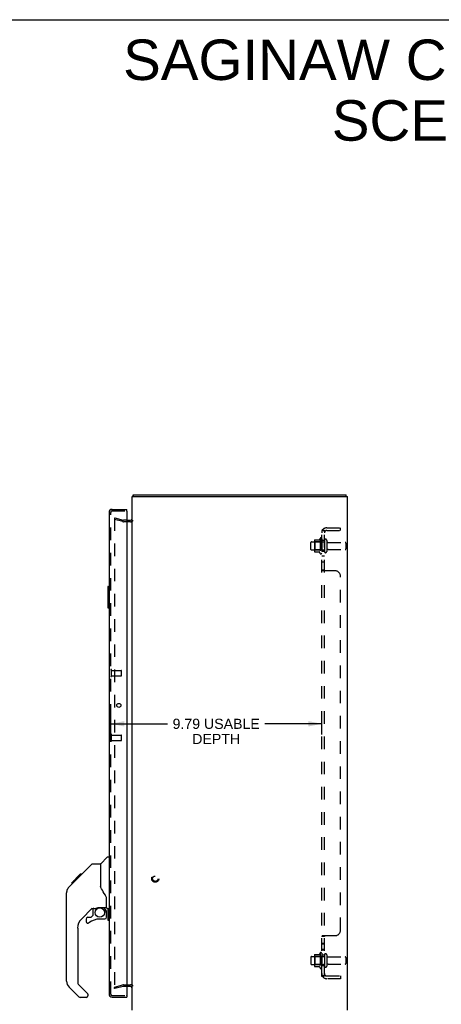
# Model space of a CAD drawing. Header units: inches. Extents: x 0 to 106, y 0 to 69.
# Tile 7 of 8: x 53 to 73, y 23 to 69. Entities that reach past the tile are written whole.
import ezdxf

# ---------------------------------------------------------------- set-up
doc = ezdxf.new("R2010")
doc.units = ezdxf.units.IN
doc.header["$LTSCALE"] = 5.853377
doc.header["$MEASUREMENT"] = 0
doc.linetypes.add('HIDDEN', pattern=[0.2, 0.1, -0.1])
doc.layers.get('0').update_dxf_attribs({"linetype": 'CONTINUOUS'})
for name, color, linetype in [('DEFAULT_2', 8, 'HIDDEN'), ('DIMENSIONS', 7, 'CONTINUOUS'), ('DOOR_ASSEMBLY', 7, 'CONTINUOUS'), ('SUBPANEL', 7, 'CONTINUOUS')]:
    doc.layers.add(name, color=color, linetype=linetype)
doc.styles.get("Standard").update_dxf_attribs({"font": 'arial.ttf'})
doc.dimstyles.new('DIMSTYLE_1', dxfattribs={"dimtxt": 0.469522, "dimasz": 0.62603, "dimexe": 0.09, "dimexo": 0.07, "dimgap": 0.0375, "dimtad": 0, "dimtih": 1, "dimtoh": 1, "dimzin": 4, "dimdsep": 46, "dimtxsty": 'Standard', "dimblk": '_FILLED', "dimblk1": '_FILLED', "dimblk2": '_FILLED', "dimcen": 0.09, "dimadec": 3, "dimazin": 1, "dimtfac": 1, "dimtdec": 3, "dimtofl": 0, "dimtmove": 0, "dimatfit": 3, "dimldrblk": '_FILLED', "dimfxl": 0, "dimtolj": 1, "dimtzin": 4, "dimarcsym": 0})

# ---------------------------------------------------------------- blocks, each defined once
blk = doc.blocks.new('_FILLED')
at = {"color": 0, "linetype": 'ByBlock'}
blk.add_solid([(0, 0), (-1, 0.2), (-1, -0.2)], dxfattribs=at)
blk = doc.blocks.new('*D8')
at = {"layer": 'DIMENSIONS', "color": 2, "linetype": 'Continuous'}
for p, q in [((57.435, 35.462), (57.435, 36.732)), ((67.228, 35.671), (67.228, 36.732)), ((57.435, 36.169), (60.076, 36.169)), ((67.228, 36.169), (64.586, 36.169))]:
    blk.add_line(p, q, dxfattribs=at)
at = {"layer": 'DIMENSIONS', "color": 2, "linetype": 'Continuous', "xscale": 0.626029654, "yscale": 0.626029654, "zscale": 0.626029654, "rotation": 180}
blk.add_blockref('_FILLED', (57.435, 36.169), dxfattribs=at)
at = {"layer": 'DIMENSIONS', "color": 2, "linetype": 'Continuous', "xscale": 0.626029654, "yscale": 0.626029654, "zscale": 0.626029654}
blk.add_blockref('_FILLED', (67.228, 36.169), dxfattribs=at)
at = {"layer": 'DIMENSIONS', "color": 2, "linetype": 'Continuous', "insert": (62.331, 36.403), "char_height": 0.46952, "width": 4.04068, "attachment_point": 2, "line_spacing_factor": 0.9}
blk.add_mtext('9.79 USABLE\\PDEPTH', dxfattribs=at)

msp = doc.modelspace()

# ---------------------------------------------------------------- linework, layer by layer
at = {"color": 7, "linetype": 'Continuous'}
for p, q in [((0, 68.863), (106.425, 68.863)), ((58.491, 46.727), (58.491, 46.802)), ((68.365, 46.727), (68.365, 46.802))]:
    msp.add_line(p, q, dxfattribs=at)
at = {"color": 3, "linetype": 'Continuous'}
for p, q in [((58.428, 22.877), (58.428, 46.727)), ((58.428, 46.727), (68.428, 46.727)), ((58.491, 46.802), (68.365, 46.802)), ((68.428, 22.877), (68.428, 46.727)), ((58.185, 45.627), (58.358, 45.627)), ((58.358, 23.977), (58.185, 23.977))]:
    msp.add_line(p, q, dxfattribs=at)
for points in [[(58.469, 46.759), (58.47, 46.76), (58.472, 46.762), (58.473, 46.764), (58.474, 46.765), (58.475, 46.767), (58.475, 46.77), (58.476, 46.772), (58.477, 46.774), (58.478, 46.777), (58.478, 46.779), (58.48, 46.786)], [(58.48, 46.786), (58.481, 46.788), (58.482, 46.79), (58.482, 46.792), (58.483, 46.794), (58.483, 46.795), (58.484, 46.797), (58.485, 46.798), (58.485, 46.799), (58.486, 46.8), (58.487, 46.801), (58.487, 46.801), (58.488, 46.802), (58.489, 46.802), (58.49, 46.802), (58.491, 46.802)]]:
    msp.add_lwpolyline(points, dxfattribs=at)
for centre, radius, start, end in [((58.573, 46.657), 0.145, 135.3986, 151.1315), ((58.358, 45.697), 0.07, 270, 360), ((58.358, 23.907), 0.07, 0, 90)]:
    msp.add_arc(centre, radius, start, end, dxfattribs=at)
at = {"layer": 'DEFAULT_2', "color": 8, "linetype": 'HIDDEN'}
for p, q in [((57.635, 45.732), (57.615, 45.659)), ((57.63, 45.726), (57.629, 45.726)), ((57.635, 45.732), (58.019, 45.629)), ((57.615, 45.713), (57.615, 45.711)), ((57.615, 45.711), (57.615, 23.894)), ((57.999, 45.556), (57.615, 45.659)), ((58.185, 45.627), (58.029, 45.627)), ((58.358, 45.552), (58.029, 45.552)), ((66.728, 44.27), (66.728, 44.585)), ((66.758, 44.615), (67.353, 44.615)), ((66.892, 44.683), (66.892, 44.172)), ((66.912, 44.611), (66.892, 44.631)), ((66.902, 44.705), (67.13, 44.705)), ((66.912, 44.611), (66.912, 44.244)), ((67.208, 44.611), (66.912, 44.611)), ((67.158, 44.783), (67.158, 44.072)), ((67.208, 44.611), (67.228, 44.631)), ((67.208, 44.611), (67.208, 44.244)), ((67.228, 44.762), (67.228, 44.093)), ((67.353, 44.685), (67.353, 44.17)), ((67.463, 44.685), (67.463, 44.17)), ((67.525, 44.592), (68.323, 44.592)), ((68.353, 44.562), (68.353, 44.292)), ((66.758, 44.24), (67.353, 44.24)), ((66.912, 44.244), (66.892, 44.224)), ((66.902, 44.15), (67.13, 44.15)), ((67.208, 44.244), (66.912, 44.244)), ((67.208, 44.244), (67.228, 44.224)), ((67.525, 44.262), (68.323, 44.262)), ((66.728, 25.335), (66.728, 25.02)), ((66.758, 25.365), (67.353, 25.365)), ((66.892, 25.433), (66.892, 24.922)), ((66.912, 25.361), (66.892, 25.381)), ((66.902, 25.455), (67.13, 25.455)), ((67.208, 25.361), (66.912, 25.361)), ((66.912, 25.361), (66.912, 24.994)), ((67.158, 25.533), (67.158, 24.822)), ((67.208, 25.361), (67.228, 25.381)), ((67.208, 25.361), (67.208, 24.994)), ((67.228, 25.512), (67.228, 24.843)), ((67.353, 25.435), (67.353, 24.92)), ((67.463, 25.435), (67.463, 24.92)), ((67.525, 25.342), (68.323, 25.342)), ((68.353, 25.312), (68.353, 25.042)), ((66.758, 24.99), (67.353, 24.99)), ((66.912, 24.994), (66.892, 24.974)), ((66.902, 24.9), (67.13, 24.9)), ((67.208, 24.994), (66.912, 24.994)), ((67.208, 24.994), (67.228, 24.974)), ((67.525, 25.012), (68.323, 25.012)), ((57.615, 23.946), (57.999, 24.049)), ((57.635, 23.873), (57.615, 23.946)), ((58.019, 23.976), (57.635, 23.873)), ((58.029, 24.052), (58.358, 24.052)), ((58.185, 23.977), (58.029, 23.977))]:
    msp.add_line(p, q, dxfattribs=at)
for points in [[(57.629, 45.726), (57.627, 45.726), (57.626, 45.726), (57.625, 45.725), (57.623, 45.725), (57.622, 45.724), (57.621, 45.723), (57.62, 45.722), (57.619, 45.721), (57.618, 45.72), (57.617, 45.719), (57.616, 45.717), (57.616, 45.716), (57.615, 45.714), (57.615, 45.713)], [(57.633, 45.726), (57.632, 45.726), (57.63, 45.726), (57.63, 45.726)], [(57.615, 23.894), (57.615, 23.892), (57.615, 23.891), (57.616, 23.889), (57.616, 23.888), (57.617, 23.886)], [(57.63, 23.879), (57.629, 23.879), (57.627, 23.879), (57.626, 23.879), (57.625, 23.88), (57.623, 23.88), (57.622, 23.881), (57.621, 23.882), (57.62, 23.883), (57.619, 23.884), (57.618, 23.885), (57.617, 23.886)], [(57.633, 23.879), (57.632, 23.879), (57.63, 23.879), (57.63, 23.879)]]:
    msp.add_lwpolyline(points, dxfattribs=at)
for radius in [0.164, 0.124]:
    msp.add_circle((59.503, 28.977), radius, dxfattribs=at)
for centre, radius, start, end in [((58.029, 45.667), 0.115, 255, 270), ((58.029, 45.667), 0.04, 255, 270), ((58.358, 45.697), 0.145, 270, 321.2451), ((66.758, 44.585), 0.03, 90, 180), ((66.902, 44.695), 0.01, 90, 174.8062), ((67.033, 44.683), 0.141, 174.7919, 180), ((67.111, 44.715), 0.01, 270, 336.0321), ((67.758, 44.427), 0.698, 149.3369, 156.0321), ((67.189, 44.762), 0.0384, 0, 145.5503), ((67.408, 44.685), 0.055, 0, 180), ((67.525, 44.655), 0.0625, 180, 270), ((68.323, 44.562), 0.03, 0, 90), ((66.758, 44.27), 0.03, 180, 270), ((67.033, 44.172), 0.141, 180, 185.2081), ((66.902, 44.16), 0.01, 185.1938, 270), ((67.111, 44.14), 0.01, 23.9679, 90), ((67.758, 44.427), 0.698, 203.9679, 210.6631), ((67.189, 44.093), 0.0384, 214.4497, 360), ((67.408, 44.17), 0.055, 180, 360), ((67.525, 44.2), 0.0625, 90, 180), ((68.323, 44.292), 0.03, 270, 360), ((66.758, 25.335), 0.03, 90, 180), ((66.902, 25.445), 0.01, 90, 174.8062), ((67.033, 25.433), 0.141, 174.7919, 180), ((67.111, 25.465), 0.01, 270, 336.0321), ((67.758, 25.177), 0.698, 149.3369, 156.0321), ((67.189, 25.512), 0.0384, 0, 145.5503), ((67.408, 25.435), 0.055, 0, 180), ((67.525, 25.405), 0.0625, 180, 270), ((68.323, 25.312), 0.03, 0, 90), ((66.758, 25.02), 0.03, 180, 270), ((67.033, 24.922), 0.141, 180, 185.2081), ((66.902, 24.91), 0.01, 185.1938, 270), ((67.111, 24.89), 0.01, 23.9679, 90), ((67.758, 25.177), 0.698, 203.9679, 210.6631), ((67.189, 24.843), 0.0384, 214.4497, 360), ((67.408, 24.92), 0.055, 180, 360), ((67.525, 24.95), 0.0625, 90, 180), ((68.323, 25.042), 0.03, 270, 360), ((58.029, 23.937), 0.115, 90, 105), ((58.029, 23.937), 0.04, 90, 105), ((58.358, 23.907), 0.145, 38.7549, 90)]:
    msp.add_arc(centre, radius, start, end, dxfattribs=at)
at = {"layer": 'DOOR_ASSEMBLY', "color": 3, "linetype": 'Continuous'}
for p, q in [((57.36, 45.982), (57.36, 23.622)), ((57.505, 46.127), (58.185, 46.127)), ((58.185, 46.037), (58.185, 23.567)), ((57.505, 23.477), (58.185, 23.477))]:
    msp.add_line(p, q, dxfattribs=at)
at = {"layer": 'DOOR_ASSEMBLY', "color": 8, "linetype": 'HIDDEN'}
for p, q in [((57.435, 23.622), (57.435, 45.982)), ((57.505, 46.052), (58.17, 46.052)), ((57.478, 38.382), (57.478, 38.666)), ((57.478, 38.648), (57.925, 38.648)), ((57.935, 38.41), (57.935, 38.638)), ((57.478, 38.4), (57.925, 38.4)), ((57.478, 35.382), (57.478, 35.666)), ((57.478, 35.648), (57.925, 35.648)), ((57.478, 35.4), (57.925, 35.4)), ((57.935, 35.41), (57.935, 35.638)), ((57.505, 23.552), (58.17, 23.552))]:
    msp.add_line(p, q, dxfattribs=at)
at = {"layer": 'DOOR_ASSEMBLY', "color": 7, "linetype": 'Continuous'}
for p, q in [((58.185, 46.052), (58.17, 46.052)), ((58.185, 46.052), (58.185, 46.127)), ((57.3, 42.537), (57.3, 41.567)), ((57.315, 42.552), (57.36, 42.552)), ((57.346, 42.452), (57.346, 41.652)), ((57.315, 41.552), (57.36, 41.552)), ((56.972, 29.672), (57.269, 29.97)), ((57.36, 29.981), (57.297, 29.981)), ((55.784, 28.878), (56.549, 29.643)), ((56.605, 29.666), (56.966, 29.666)), ((56.966, 29.666), (56.966, 28.562)), ((55.506, 28.6), (55.784, 28.878)), ((55.612, 28.773), (56.026, 29.187)), ((55.764, 28.858), (55.697, 28.858)), ((55.784, 28.945), (55.851, 28.945)), ((55.798, 28.892), (55.785, 28.878)), ((55.805, 28.899), (55.798, 28.892)), ((55.824, 28.918), (55.805, 28.899)), ((55.933, 29.027), (55.866, 29.027)), ((55.942, 29.103), (56.009, 29.103)), ((56.026, 29.187), (56.028, 29.189)), ((56.093, 29.187), (56.026, 29.187)), ((56.026, 29.187), (56.093, 29.187)), ((56.028, 29.189), (56.095, 29.189)), ((55.506, 28.6), (55.486, 28.578)), ((55.612, 28.773), (55.679, 28.773)), ((55.615, 28.776), (55.682, 28.776)), ((55.616, 28.777), (55.683, 28.777)), ((56.985, 28.571), (56.966, 28.624)), ((55.391, 24.219), (55.391, 28.322)), ((57.242, 27.639), (57.242, 28.046)), ((56.577, 27.605), (56.076, 27.103)), ((56.612, 27.595), (56.612, 27.268)), ((56.654, 27.599), (56.742, 27.599)), ((56.742, 27.599), (56.743, 27.6)), ((56.927, 27.641), (57.222, 27.641)), ((57.104, 27.641), (57.184, 27.561)), ((57.174, 27.552), (57.17, 27.547)), ((57.178, 27.556), (57.174, 27.552)), ((57.281, 27.599), (57.36, 27.599)), ((57.3, 27.599), (57.3, 27.067)), ((57.346, 27.599), (57.346, 27.152)), ((56.297, 27.105), (56.297, 26.986)), ((56.375, 27.184), (56.528, 27.184)), ((56.536, 27.188), (56.608, 27.26)), ((57.163, 27.105), (56.927, 27.105)), ((57.222, 27.422), (57.242, 27.422)), ((57.242, 27.184), (57.242, 27.422)), ((57.315, 27.052), (57.36, 27.052)), ((55.903, 26.686), (55.903, 24.134)), ((55.959, 23.489), (55.506, 23.941)), ((55.926, 24.078), (56.362, 23.643)), ((56.297, 23.466), (56.014, 23.466)), ((56.375, 23.609), (56.375, 23.544)), ((58.17, 23.552), (58.185, 23.552)), ((58.185, 23.552), (58.185, 23.477))]:
    msp.add_line(p, q, dxfattribs=at)
for points in [[(57.345, 42.489), (57.345, 42.483), (57.346, 42.477), (57.346, 42.471), (57.346, 42.465), (57.346, 42.459), (57.346, 42.452)], [(57.346, 41.652), (57.346, 41.646), (57.346, 41.64), (57.346, 41.634), (57.346, 41.628), (57.345, 41.622), (57.345, 41.616)], [(56.549, 29.643), (56.557, 29.65), (56.565, 29.656), (56.575, 29.66), (56.584, 29.664), (56.595, 29.666), (56.605, 29.666)], [(55.911, 29.005), (55.889, 28.983), (55.867, 28.961), (55.846, 28.94), (55.824, 28.918)], [(55.506, 28.599), (55.486, 28.578), (55.461, 28.546), (55.439, 28.51), (55.421, 28.473), (55.407, 28.434), (55.398, 28.394), (55.392, 28.353), (55.391, 28.322)], [(57.188, 28.216), (57.138, 28.29), (57.089, 28.367), (57.048, 28.438), (57.014, 28.505), (56.985, 28.571)], [(57.242, 28.046), (57.241, 28.069), (57.236, 28.103), (57.227, 28.137), (57.215, 28.17), (57.2, 28.199), (57.188, 28.216)], [(56.743, 27.6), (56.751, 27.6), (56.759, 27.602), (56.769, 27.605), (56.781, 27.61), (56.794, 27.614), (56.809, 27.62), (56.825, 27.625), (56.843, 27.63), (56.861, 27.634), (56.88, 27.637), (56.899, 27.64), (56.918, 27.641), (56.927, 27.641)], [(57.221, 27.422), (57.221, 27.436), (57.219, 27.45), (57.217, 27.463), (57.213, 27.477), (57.208, 27.49), (57.202, 27.502), (57.195, 27.514), (57.188, 27.526), (57.179, 27.537), (57.17, 27.547)], [(57.184, 27.561), (57.184, 27.561), (57.183, 27.56), (57.182, 27.56), (57.181, 27.559), (57.178, 27.556)], [(57.346, 27.152), (57.346, 27.146), (57.346, 27.14), (57.346, 27.134), (57.346, 27.128), (57.345, 27.122), (57.345, 27.116)]]:
    msp.add_lwpolyline(points, dxfattribs=at)
at = {"layer": 'DOOR_ASSEMBLY', "color": 3, "linetype": 'Continuous'}
msp.add_circle((57.813, 37.024), 0.094, dxfattribs=at)
at = {"layer": 'DOOR_ASSEMBLY', "color": 7, "linetype": 'Continuous'}
msp.add_circle((56.927, 27.401), 0.217, dxfattribs=at)
at = {"layer": 'DOOR_ASSEMBLY', "color": 3, "linetype": 'Continuous'}
for centre, radius, start, end in [((57.505, 45.982), 0.145, 90, 180), ((58.17, 46.037), 0.015, 0, 90), ((57.505, 23.622), 0.145, 180, 270), ((58.17, 23.567), 0.015, 270, 360)]:
    msp.add_arc(centre, radius, start, end, dxfattribs=at)
at = {"layer": 'DOOR_ASSEMBLY', "color": 8, "linetype": 'HIDDEN'}
for centre, radius, start, end in [((57.505, 45.982), 0.07, 90, 180), ((57.456, 38.666), 0.0215, 360, 180), ((57.925, 38.638), 0.01, 360, 90), ((57.925, 38.41), 0.01, 270, 0), ((57.456, 38.382), 0.0215, 180, 0), ((57.456, 35.666), 0.0215, 360, 180), ((57.456, 35.382), 0.0215, 180, 0), ((57.925, 35.638), 0.01, 360, 90), ((57.925, 35.41), 0.01, 270, 0), ((57.505, 23.622), 0.07, 180, 270)]:
    msp.add_arc(centre, radius, start, end, dxfattribs=at)
at = {"layer": 'DOOR_ASSEMBLY', "color": 7, "linetype": 'Continuous'}
for centre, radius, start, end in [((57.315, 42.537), 0.015, 90, 180), ((57.345, 42.537), 0.015, 0, 90), ((57.315, 41.567), 0.015, 180, 270), ((57.345, 41.567), 0.015, 270, 360), ((57.297, 29.942), 0.0394, 90, 135), ((56.986, 29.658), 0.0197, 135, 172.5), ((55.824, 28.306), 0.433, 137.2727, 137.7614), ((56.654, 27.403), 0.197, 90, 135), ((57.045, 27.422), 0.197, 0, 45), ((57.222, 27.661), 0.0197, 270, 360), ((57.281, 27.639), 0.0394, 180, 270), ((56.493, 26.686), 0.591, 135, 180), ((56.375, 27.105), 0.0787, 90, 180), ((56.375, 26.986), 0.0787, 180, 309.5212), ((56.927, 26.318), 0.787, 90, 129.5212), ((56.528, 27.196), 0.0118, 270, 315), ((56.6, 27.268), 0.0118, 315, 360), ((57.163, 27.184), 0.0787, 270, 360), ((57.315, 27.067), 0.015, 180, 270), ((57.345, 27.067), 0.015, 270, 360), ((55.785, 24.219), 0.394, 180, 225), ((55.982, 24.134), 0.0787, 180, 225), ((56.014, 23.544), 0.0787, 225, 270), ((56.297, 23.544), 0.0787, 270, 360), ((56.328, 23.609), 0.0472, 0, 45)]:
    msp.add_arc(centre, radius, start, end, dxfattribs=at)
at = {"layer": 'SUBPANEL', "color": 8, "linetype": 'HIDDEN'}
for p, q in [((67.465, 45.271), (68.103, 45.271)), ((68.103, 45.146), (68.103, 45.271)), ((67.228, 24.459), (67.228, 45.146)), ((67.353, 45.146), (67.228, 45.146)), ((67.282, 45.185), (67.378, 45.105)), ((67.305, 45.144), (67.306, 45.144)), ((67.306, 45.144), (67.308, 45.143)), ((67.308, 45.143), (67.309, 45.143)), ((67.309, 45.143), (67.311, 45.143)), ((67.311, 45.143), (67.312, 45.142)), ((67.312, 45.142), (67.313, 45.142)), ((67.313, 45.142), (67.315, 45.141)), ((67.315, 45.141), (67.316, 45.141)), ((67.316, 45.141), (67.318, 45.14)), ((67.318, 45.14), (67.32, 45.14)), ((67.32, 45.14), (67.321, 45.139)), ((67.321, 45.139), (67.323, 45.139)), ((67.323, 45.139), (67.324, 45.138)), ((67.34, 45.132), (67.341, 45.131)), ((67.353, 45.126), (67.352, 45.126)), ((67.353, 24.459), (67.353, 45.146)), ((67.357, 45.123), (67.357, 45.123)), ((67.465, 45.146), (68.103, 45.146)), ((67.353, 44.677), (67.228, 44.677)), ((67.353, 44.177), (67.228, 44.177)), ((67.353, 43.949), (67.228, 43.949)), ((67.353, 43.668), (67.228, 43.668)), ((67.228, 43.306), (67.228, 43.307)), ((67.353, 43.307), (67.228, 43.307)), ((67.853, 43.271), (67.282, 43.271)), ((67.354, 43.302), (67.353, 43.303)), ((67.357, 43.299), (67.356, 43.3)), ((68.103, 26.584), (68.103, 43.021)), ((67.353, 26.298), (67.228, 26.298)), ((67.282, 26.334), (67.853, 26.334)), ((67.353, 26.299), (67.353, 26.298)), ((67.356, 26.305), (67.355, 26.304)), ((67.358, 26.308), (67.357, 26.306)), ((67.379, 26.328), (67.378, 26.327)), ((67.353, 25.973), (67.228, 25.973)), ((67.353, 25.937), (67.228, 25.937)), ((67.353, 25.692), (67.228, 25.692)), ((67.353, 25.656), (67.228, 25.656)), ((67.353, 25.427), (67.228, 25.427)), ((67.353, 24.927), (67.228, 24.927)), ((67.353, 24.459), (67.228, 24.459)), ((67.282, 24.42), (67.378, 24.5)), ((67.296, 24.459), (67.296, 24.459)), ((67.371, 24.486), (67.366, 24.481)), ((67.465, 24.459), (68.103, 24.459)), ((68.103, 24.334), (67.465, 24.334)), ((68.103, 24.459), (68.103, 24.334))]:
    msp.add_line(p, q, dxfattribs=at)
for points in [[(67.25, 45.166), (67.247, 45.165), (67.244, 45.164), (67.241, 45.162), (67.239, 45.161), (67.236, 45.159), (67.234, 45.158), (67.232, 45.156), (67.231, 45.154), (67.23, 45.153), (67.229, 45.151), (67.228, 45.15), (67.228, 45.148), (67.228, 45.147), (67.228, 45.146)], [(67.282, 45.185), (67.28, 45.183), (67.278, 45.181), (67.276, 45.18), (67.274, 45.178), (67.271, 45.176), (67.268, 45.175), (67.265, 45.173), (67.262, 45.172), (67.259, 45.17), (67.256, 45.169), (67.25, 45.166)], [(67.296, 45.146), (67.295, 45.146), (67.295, 45.146), (67.295, 45.146), (67.294, 45.146), (67.294, 45.146), (67.294, 45.146), (67.293, 45.146), (67.293, 45.146), (67.293, 45.146)], [(67.293, 45.146), (67.293, 45.146), (67.293, 45.146), (67.293, 45.146), (67.293, 45.146), (67.293, 45.146), (67.293, 45.146), (67.294, 45.146), (67.294, 45.146), (67.295, 45.146), (67.295, 45.146), (67.296, 45.146), (67.296, 45.146), (67.297, 45.146), (67.297, 45.146), (67.298, 45.146), (67.298, 45.145), (67.299, 45.145), (67.299, 45.145), (67.3, 45.145), (67.301, 45.145), (67.301, 45.145), (67.302, 45.145), (67.302, 45.145), (67.303, 45.144), (67.304, 45.144), (67.304, 45.144), (67.305, 45.144)], [(67.324, 45.138), (67.326, 45.138), (67.327, 45.137), (67.328, 45.137), (67.329, 45.137), (67.33, 45.136), (67.331, 45.136), (67.331, 45.136), (67.332, 45.135), (67.333, 45.135), (67.334, 45.135), (67.335, 45.134), (67.336, 45.134), (67.337, 45.134), (67.337, 45.133), (67.338, 45.133), (67.339, 45.132), (67.34, 45.132)], [(67.341, 45.131), (67.343, 45.131), (67.343, 45.13), (67.344, 45.13), (67.345, 45.13), (67.345, 45.129), (67.346, 45.129), (67.347, 45.129), (67.347, 45.128), (67.348, 45.128), (67.349, 45.128), (67.349, 45.128), (67.35, 45.127), (67.35, 45.127), (67.351, 45.127), (67.351, 45.126), (67.352, 45.126), (67.352, 45.126), (67.353, 45.125), (67.353, 45.125), (67.354, 45.125), (67.354, 45.125), (67.355, 45.124), (67.355, 45.124), (67.355, 45.124), (67.356, 45.124), (67.356, 45.124), (67.356, 45.123), (67.356, 45.123), (67.357, 45.123)], [(67.368, 45.122), (67.366, 45.124), (67.364, 45.126), (67.363, 45.127), (67.361, 45.129), (67.36, 45.131), (67.358, 45.133), (67.357, 45.135), (67.356, 45.137), (67.355, 45.139), (67.354, 45.141), (67.353, 45.142), (67.353, 45.144), (67.353, 45.145), (67.353, 45.146)], [(67.357, 45.123), (67.357, 45.123), (67.356, 45.123), (67.356, 45.123), (67.356, 45.124), (67.356, 45.124), (67.356, 45.124), (67.355, 45.124), (67.355, 45.124), (67.355, 45.125), (67.354, 45.125), (67.354, 45.125), (67.354, 45.126), (67.353, 45.126)], [(67.378, 45.105), (67.378, 45.106), (67.379, 45.106), (67.379, 45.107), (67.379, 45.108), (67.378, 45.108), (67.378, 45.109), (67.378, 45.11), (67.377, 45.111), (67.376, 45.112), (67.375, 45.113), (67.374, 45.115), (67.373, 45.116), (67.372, 45.117), (67.371, 45.119), (67.368, 45.122)], [(67.247, 43.288), (67.244, 43.29), (67.241, 43.291), (67.239, 43.292), (67.236, 43.294), (67.234, 43.295), (67.232, 43.297), (67.231, 43.299), (67.23, 43.3), (67.229, 43.302), (67.228, 43.303), (67.228, 43.304), (67.228, 43.306), (67.228, 43.307)], [(67.256, 43.284), (67.253, 43.286), (67.25, 43.287), (67.247, 43.288)], [(67.278, 43.274), (67.276, 43.275), (67.274, 43.276), (67.271, 43.278), (67.268, 43.279), (67.265, 43.28), (67.262, 43.282), (67.256, 43.284)], [(67.274, 43.276), (67.271, 43.278), (67.268, 43.279)], [(67.282, 43.271), (67.28, 43.272), (67.278, 43.274)], [(67.353, 43.304), (67.353, 43.306), (67.353, 43.307)], [(67.36, 43.296), (67.358, 43.297), (67.357, 43.299), (67.356, 43.3), (67.355, 43.301), (67.354, 43.302), (67.353, 43.303), (67.353, 43.304), (67.353, 43.306), (67.353, 43.307)], [(67.366, 43.292), (67.363, 43.294), (67.361, 43.295), (67.36, 43.296), (67.358, 43.297)], [(67.374, 43.285), (67.373, 43.286), (67.372, 43.287), (67.371, 43.288), (67.369, 43.289), (67.368, 43.291), (67.366, 43.292)], [(67.378, 43.271), (67.378, 43.273), (67.379, 43.274), (67.379, 43.275), (67.379, 43.276), (67.378, 43.278), (67.378, 43.279), (67.378, 43.28), (67.377, 43.281), (67.376, 43.283), (67.375, 43.284), (67.374, 43.285), (67.373, 43.286), (67.372, 43.287), (67.371, 43.288)], [(67.377, 43.281), (67.376, 43.283), (67.375, 43.284)], [(67.378, 43.271), (67.378, 43.273), (67.379, 43.274), (67.379, 43.275), (67.379, 43.276)], [(67.239, 26.313), (67.236, 26.311), (67.234, 26.309), (67.232, 26.308), (67.231, 26.306), (67.23, 26.305), (67.229, 26.303), (67.228, 26.302), (67.228, 26.3), (67.228, 26.299), (67.228, 26.298)], [(67.228, 26.3), (67.228, 26.299), (67.228, 26.298)], [(67.236, 26.311), (67.234, 26.309), (67.232, 26.308)], [(67.247, 26.317), (67.244, 26.315), (67.241, 26.314), (67.239, 26.313)], [(67.262, 26.323), (67.256, 26.321), (67.253, 26.319), (67.25, 26.318), (67.247, 26.317)], [(67.278, 26.331), (67.276, 26.33), (67.274, 26.329), (67.271, 26.327), (67.268, 26.326), (67.265, 26.325), (67.262, 26.323)], [(67.274, 26.329), (67.271, 26.327), (67.268, 26.326)], [(67.282, 26.334), (67.28, 26.332), (67.278, 26.331)], [(67.363, 26.311), (67.361, 26.31), (67.36, 26.309), (67.358, 26.308), (67.357, 26.306), (67.356, 26.305), (67.355, 26.304), (67.354, 26.303), (67.353, 26.302), (67.353, 26.3), (67.353, 26.299), (67.353, 26.298)], [(67.378, 26.334), (67.378, 26.332), (67.379, 26.331), (67.379, 26.33), (67.379, 26.328), (67.378, 26.327), (67.378, 26.326), (67.378, 26.325), (67.377, 26.324), (67.376, 26.322), (67.375, 26.321), (67.374, 26.32), (67.373, 26.319), (67.372, 26.318), (67.371, 26.316), (67.369, 26.315), (67.368, 26.314), (67.366, 26.313), (67.363, 26.311)], [(67.373, 26.319), (67.372, 26.318), (67.371, 26.316)], [(67.378, 26.334), (67.378, 26.332), (67.379, 26.331)], [(67.256, 24.436), (67.25, 24.439), (67.247, 24.44), (67.244, 24.441), (67.241, 24.443), (67.239, 24.444), (67.236, 24.446), (67.234, 24.447), (67.232, 24.449), (67.231, 24.45), (67.23, 24.452), (67.229, 24.454), (67.228, 24.455), (67.228, 24.456), (67.228, 24.458), (67.228, 24.459)], [(67.282, 24.42), (67.28, 24.422), (67.278, 24.424), (67.276, 24.425), (67.274, 24.427), (67.271, 24.429), (67.268, 24.43), (67.265, 24.432), (67.262, 24.433), (67.259, 24.435), (67.256, 24.436)], [(67.357, 24.482), (67.357, 24.482), (67.357, 24.482), (67.357, 24.482), (67.356, 24.482), (67.356, 24.481), (67.356, 24.481), (67.356, 24.481), (67.355, 24.481), (67.355, 24.481), (67.355, 24.48), (67.354, 24.48), (67.354, 24.48), (67.353, 24.479), (67.353, 24.479), (67.352, 24.479), (67.351, 24.479), (67.351, 24.478), (67.35, 24.478), (67.35, 24.478), (67.349, 24.477), (67.348, 24.477), (67.348, 24.477), (67.347, 24.476), (67.346, 24.476), (67.345, 24.475), (67.345, 24.475), (67.344, 24.475), (67.343, 24.474), (67.342, 24.474), (67.342, 24.474), (67.341, 24.473), (67.34, 24.473), (67.339, 24.473), (67.338, 24.472), (67.337, 24.472), (67.337, 24.471), (67.336, 24.471), (67.335, 24.471), (67.334, 24.47), (67.333, 24.47), (67.332, 24.47), (67.331, 24.469), (67.33, 24.469), (67.329, 24.468), (67.328, 24.468), (67.327, 24.468), (67.326, 24.467), (67.325, 24.467), (67.324, 24.467), (67.323, 24.466), (67.322, 24.466), (67.321, 24.465), (67.32, 24.465), (67.319, 24.465), (67.318, 24.464), (67.317, 24.464), (67.316, 24.464), (67.315, 24.464), (67.314, 24.463), (67.313, 24.463), (67.312, 24.463), (67.311, 24.462), (67.31, 24.462), (67.309, 24.462), (67.308, 24.462), (67.307, 24.461), (67.306, 24.461), (67.305, 24.461), (67.305, 24.461), (67.304, 24.461), (67.303, 24.46), (67.302, 24.46), (67.301, 24.46), (67.3, 24.46), (67.299, 24.46), (67.299, 24.459), (67.298, 24.459), (67.297, 24.459), (67.296, 24.459), (67.296, 24.459), (67.295, 24.459), (67.294, 24.459), (67.294, 24.459), (67.294, 24.459), (67.293, 24.459), (67.293, 24.459), (67.293, 24.459), (67.293, 24.459)], [(67.293, 24.459), (67.293, 24.459), (67.293, 24.459), (67.293, 24.459), (67.293, 24.459), (67.294, 24.459), (67.294, 24.459), (67.294, 24.459), (67.295, 24.459), (67.295, 24.459), (67.295, 24.459), (67.296, 24.459)], [(67.353, 24.479), (67.353, 24.479), (67.354, 24.479), (67.354, 24.48), (67.354, 24.48), (67.355, 24.48), (67.355, 24.48), (67.355, 24.481), (67.356, 24.481), (67.356, 24.481), (67.356, 24.481), (67.356, 24.481), (67.357, 24.482)], [(67.366, 24.481), (67.364, 24.479), (67.363, 24.477), (67.361, 24.476), (67.36, 24.474), (67.358, 24.472), (67.357, 24.47), (67.356, 24.468), (67.355, 24.466), (67.354, 24.464), (67.353, 24.463), (67.353, 24.461), (67.353, 24.46), (67.353, 24.459)], [(67.378, 24.5), (67.378, 24.499), (67.379, 24.498), (67.379, 24.498), (67.379, 24.497), (67.378, 24.496), (67.378, 24.496), (67.378, 24.495), (67.377, 24.494), (67.376, 24.493), (67.375, 24.492), (67.374, 24.49), (67.373, 24.489), (67.372, 24.487), (67.371, 24.486)]]:
    msp.add_lwpolyline(points, dxfattribs=at)
for centre, radius, start, end in [((67.465, 45.034), 0.237, 90, 180), ((67.465, 45.034), 0.112, 90, 180), ((67.853, 43.021), 0.25, 0, 90), ((67.853, 26.584), 0.25, 270, 360), ((67.465, 24.571), 0.237, 180, 270), ((67.465, 24.571), 0.112, 180, 270)]:
    msp.add_arc(centre, radius, start, end, dxfattribs=at)

# ---------------------------------------------------------------- texts
at = {"layer": 'DIMENSIONS', "color": 2, "linetype": 'Continuous', "insert": (81.77, 67.941), "char_height": 1.87809, "width": 47.43396, "attachment_point": 2, "line_spacing_factor": 0.9}
msp.add_mtext('SAGINAW CONTROL & ENGINEERING\\PSCE-24XEL2510SS6LP', dxfattribs=at)

# ---------------------------------------------------------------- dimensions: what is measured, and where the dimension line sits
at = {"layer": 'DIMENSIONS', "color": 2, "linetype": 'Continuous'}
dim = msp.add_linear_dim(base=(67.228, 36.169), p1=(57.435, 35.392), p2=(67.228, 36.802), text='<> USABLE\\PDEPTH', dimstyle='DIMSTYLE_1', dxfattribs=at)
dim.commit()
dim.dimension.update_dxf_attribs({"geometry": '*D8', "text_midpoint": (62.331, 35.816), "dimtype": 160})

doc.saveas('drawing.dxf')
